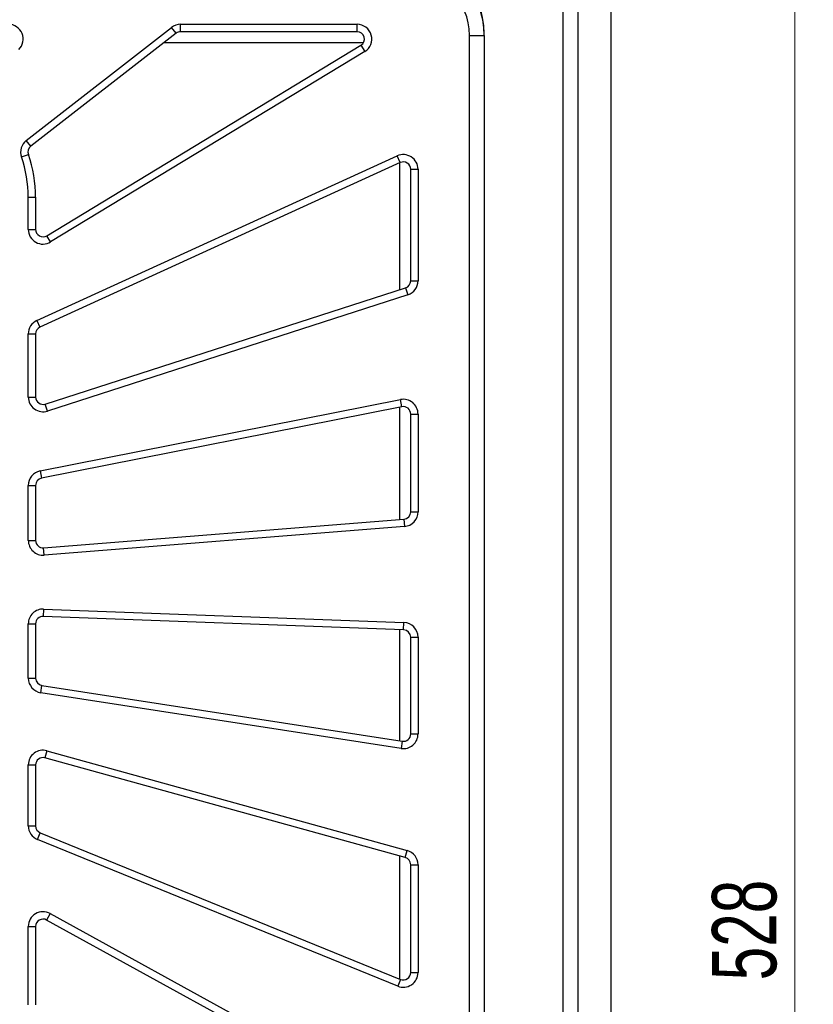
# Model space of a CAD drawing. Header units: millimetres. Extents: x 8 to 415, y 1 to 292.
# Tile 8 of 10: x 144 to 187, y 184 to 238. Entities that reach past the tile are written whole.
import ezdxf

# ---------------------------------------------------------------- set-up
doc = ezdxf.new("R2010")
doc.units = ezdxf.units.MM
doc.styles.add('SLDTEXTSTYLE1', font='TXT', dxfattribs={"width": 0.7})
doc.dimstyles.new('SLDDIMSTYLE0', dxfattribs={"dimtxt": 3.5, "dimasz": 3.302, "dimexe": 0, "dimexo": 0.0625, "dimgap": 0.875, "dimtad": 2, "dimlfac": 5, "dimrnd": 1e-09, "dimzin": 12, "dimdsep": 46, "dimtxsty": 'SLDTEXTSTYLE1', "dimsah": 1, "dimcen": 0.09, "dimadec": 0, "dimazin": 3, "dimtfac": 1, "dimtdec": 3, "dimtofl": 0, "dimtmove": 0, "dimatfit": 3, "dimfxl": 0, "dimfrac": 2, "dimtolj": 1, "dimtzin": 12, "dimarcsym": 0})

# ---------------------------------------------------------------- blocks, each defined once
blk = doc.blocks.new('_D_2')
at = {"color": 7, "linetype": 'Continuous', "lineweight": 0}
for p, q in [((169.683, 242.095), (186.883, 242.095)), ((185.883, 242.095), (185.883, 136.495)), ((169.683, 136.495), (186.883, 136.495))]:
    blk.add_line(p, q, dxfattribs=at)
at = {"color": 7, "linetype": 'Continuous', "lineweight": 18}
for points in [[(185.883, 242.095), (185.375, 238.793), (186.391, 238.793)], [(185.883, 136.495), (186.391, 139.797), (185.375, 139.797)]]:
    blk.add_solid(points, dxfattribs=at)
at = {"color": 7, "linetype": 'Continuous', "lineweight": 18, "insert": (181.372, 185.62), "char_height": 3.5, "attachment_point": 1, "rotation": 90, "style": 'SLDTEXTSTYLE1'}
blk.add_mtext('528', dxfattribs=at)

msp = doc.modelspace()

# ---------------------------------------------------------------- linework, layer by layer
at = {"color": 7, "linetype": 'Continuous', "lineweight": 25}
for p, q in [((175.8833, 132.2948), (175.8833, 246.2948)), ((173.2833, 134.2948), (173.2833, 244.2948)), ((174.0833, 244.2948), (174.0833, 134.2948)), ((144.0734, 231.2802), (151.9764, 237.4263)), ((152.222, 237.1105), (151.9764, 237.4263)), ((152.4675, 237.1948), (152.4675, 237.5948)), ((152.4675, 237.5948), (162.0668, 237.5948)), ((162.0668, 237.1948), (152.4675, 237.1948)), ((162.0668, 237.1948), (162.0668, 237.5948)), ((152.222, 237.1105), (144.319, 230.9644)), ((168.1833, 141.3948), (168.1833, 236.9948)), ((168.1833, 236.9948), (168.9833, 236.9948)), ((168.9833, 236.9948), (168.9833, 237.0948)), ((168.9833, 236.9948), (168.9833, 141.3948)), ((145.1905, 226.1043), (162.274, 236.4526)), ((162.4813, 236.1105), (145.3978, 225.7622)), ((162.4132, 236.5948), (151.5588, 236.5948)), ((162.274, 236.4526), (162.4813, 236.1105)), ((144.319, 230.9644), (144.0734, 231.2802)), ((143.8098, 230.3834), (144.1872, 230.516)), ((144.651, 221.4921), (164.251, 230.4404)), ((164.4171, 230.0765), (164.251, 230.4404)), ((164.4171, 230.0765), (144.8171, 221.1283)), ((164.3833, 223.1688), (164.3833, 230.061)), ((164.9833, 223.6536), (164.9833, 229.7126)), ((164.9833, 229.7126), (165.3833, 229.7126)), ((165.3833, 229.7126), (165.3833, 223.6536)), ((144.1833, 228.1948), (144.5833, 228.1948)), ((144.1833, 226.4464), (144.1833, 228.1948)), ((144.5833, 228.1948), (144.5833, 226.4464)), ((144.1833, 226.4464), (144.5833, 226.4464)), ((145.3978, 225.7622), (145.1905, 226.1043)), ((145.106, 216.9528), (164.706, 223.2729)), ((164.706, 223.2729), (164.8288, 222.8922)), ((164.9833, 223.6536), (165.3833, 223.6536)), ((164.8288, 222.8922), (145.2288, 216.5721)), ((144.651, 221.4921), (144.8171, 221.1283)), ((144.1833, 220.7644), (144.5833, 220.7644)), ((144.1833, 217.3335), (144.1833, 220.7644)), ((144.5833, 220.7644), (144.5833, 217.3335)), ((144.1833, 217.3335), (144.5833, 217.3335)), ((144.8278, 213.311), (164.4278, 217.1938)), ((164.5055, 216.8015), (144.9055, 212.9186)), ((145.2288, 216.5721), (145.106, 216.9528)), ((164.5055, 216.8015), (164.4278, 217.1938)), ((164.3833, 210.675), (164.3833, 216.7772)), ((164.9833, 216.4091), (165.3833, 216.4091)), ((164.9833, 211.0921), (164.9833, 216.4091)), ((165.3833, 216.4091), (165.3833, 211.0921)), ((144.8278, 213.311), (144.9055, 212.9186)), ((144.1833, 212.5263), (144.5833, 212.5263)), ((144.1833, 209.5362), (144.1833, 212.5263)), ((144.5833, 212.5263), (144.5833, 209.5362)), ((164.9833, 211.0921), (165.3833, 211.0921)), ((145.0149, 209.1375), (164.6149, 210.6934)), ((164.6149, 210.6934), (164.6466, 210.2946)), ((164.6466, 210.2946), (145.0466, 208.7387)), ((144.1833, 209.5362), (144.5833, 209.5362)), ((145.0466, 208.7387), (145.0149, 209.1375)), ((145.013, 205.8049), (144.9981, 205.4052)), ((145.013, 205.8049), (164.613, 205.0766)), ((164.5981, 204.6769), (144.9981, 205.4052)), ((164.5981, 204.6769), (164.613, 205.0766)), ((144.1833, 202.0487), (144.1833, 205.0055)), ((144.1833, 205.0055), (144.5833, 205.0055)), ((144.5833, 205.0055), (144.5833, 202.0487)), ((164.3833, 198.6426), (164.3833, 204.6849)), ((164.9833, 199.0164), (164.9833, 204.2772)), ((164.9833, 204.2772), (165.3833, 204.2772)), ((165.3833, 204.2772), (165.3833, 199.0164)), ((144.1833, 202.0487), (144.5833, 202.0487)), ((144.861, 201.2581), (144.9221, 201.6534)), ((144.9221, 201.6534), (164.5221, 198.6211)), ((164.461, 198.2258), (144.861, 201.2581)), ((164.5221, 198.6211), (164.461, 198.2258)), ((164.9833, 199.0164), (165.3833, 199.0164)), ((145.1965, 198.0997), (145.0899, 197.7142)), ((145.1965, 198.0997), (164.7965, 192.6784)), ((164.6899, 192.2928), (145.0899, 197.7142)), ((144.1833, 194.0145), (144.1833, 197.3286)), ((144.1833, 197.3286), (144.5833, 197.3286)), ((144.5833, 197.3286), (144.5833, 194.0145)), ((144.1833, 194.0145), (144.5833, 194.0145)), ((144.6819, 193.2734), (144.8326, 193.644)), ((164.2819, 185.3036), (144.6819, 193.2734)), ((144.8326, 193.644), (164.4326, 185.6741)), ((164.3833, 185.6942), (164.3833, 192.3777)), ((164.6899, 192.2928), (164.7965, 192.6784)), ((164.9833, 186.0446), (164.9833, 191.9073)), ((164.9833, 191.9073), (165.3833, 191.9073)), ((165.3833, 191.9073), (165.3833, 186.0446)), ((145.3686, 189.2512), (145.1759, 188.9006)), ((145.3686, 189.2512), (164.9686, 178.4784)), ((144.1833, 184.2931), (144.1833, 188.5501)), ((144.1833, 188.5501), (144.5833, 188.5501)), ((144.5833, 188.5501), (144.5833, 184.2931)), ((164.7759, 178.1278), (145.1759, 188.9006)), ((164.9833, 186.0446), (165.3833, 186.0446)), ((164.4326, 185.6741), (164.2819, 185.3036))]:
    msp.add_line(p, q, dxfattribs=at)
for centre, radius, start, end in [((164.6833, 237.0948), 4.3, 0, 90), ((164.7833, 236.9948), 4.2, 0, 90), ((164.7833, 236.9948), 3.4, 0, 90), ((143.1032, 236.7948), 0.8, 314.53871, 90), ((152.4675, 236.7948), 0.8, 90, 127.87204), ((152.4675, 236.7948), 0.4, 90, 127.87204), ((162.0668, 236.7948), 0.8, 301.20537, 90), ((162.0668, 236.7948), 0.4, 301.20537, 90), ((144.5646, 230.6487), 0.8, 127.87204, 199.36638), ((144.5646, 230.6487), 0.4, 127.87204, 199.36638), ((137.5833, 228.1948), 6.6, 0, 19.36638), ((137.5833, 228.1948), 7, 0, 19.36638), ((164.5833, 229.7126), 0.8, 0, 114.53871), ((164.5833, 229.7126), 0.4, 0, 114.53871), ((144.9833, 226.4464), 0.8, 180, 301.20537), ((144.9833, 226.4464), 0.4, 180, 301.20537), ((164.5833, 223.6536), 0.4, 287.87204, 0), ((164.5833, 223.6536), 0.8, 287.87204, 0), ((144.9833, 220.7644), 0.8, 114.53871, 180), ((144.9833, 220.7644), 0.4, 114.53871, 180), ((144.9833, 217.3335), 0.8, 180, 287.87204), ((144.9833, 217.3335), 0.4, 180, 287.87204), ((164.5833, 216.4091), 0.8, 0, 101.20537), ((164.5833, 216.4091), 0.4, 0, 101.20537), ((144.9833, 212.5263), 0.8, 101.20537, 180), ((144.9833, 212.5263), 0.4, 101.20537, 180), ((164.5833, 211.0921), 0.4, 274.53871, 0), ((164.5833, 211.0921), 0.8, 274.53871, 0), ((144.9833, 209.5362), 0.8, 180, 274.53871), ((144.9833, 209.5362), 0.4, 180, 274.53871), ((144.9833, 205.0055), 0.8, 87.87204, 180), ((144.9833, 205.0055), 0.4, 87.87204, 180), ((164.5833, 204.2772), 0.8, 0, 87.87204), ((164.5833, 204.2772), 0.4, 0, 87.87204), ((144.9833, 202.0487), 0.8, 180, 261.20537), ((144.9833, 202.0487), 0.4, 180, 261.20537), ((164.5833, 199.0164), 0.8, 261.20537, 0), ((164.5833, 199.0164), 0.4, 261.20537, 0), ((144.9833, 197.3286), 0.8, 74.53871, 180), ((144.9833, 197.3286), 0.4, 74.53871, 180), ((144.9833, 194.0145), 0.8, 180, 247.87204), ((144.9833, 194.0145), 0.4, 180, 247.87204), ((164.5833, 191.9073), 0.4, 0, 74.53871), ((164.5833, 191.9073), 0.8, 0, 74.53871), ((144.9833, 188.5501), 0.8, 61.20537, 180), ((144.9833, 188.5501), 0.4, 61.20537, 180), ((164.5833, 186.0446), 0.8, 247.87204, 0), ((164.5833, 186.0446), 0.4, 247.87204, 0)]:
    msp.add_arc(centre, radius, start, end, dxfattribs=at)

# ---------------------------------------------------------------- dimensions: what is measured, and where the dimension line sits
at = {"color": 7, "linetype": 'Continuous', "lineweight": 18}
dim = msp.add_linear_dim(base=(185.8833, 136.4948), p1=(169.6833, 242.0948), p2=(169.6833, 136.4948), angle=90, dimstyle='SLDDIMSTYLE0', dxfattribs=at)
dim.commit()
dim.dimension.update_dxf_attribs({"geometry": '_D_2', "text_midpoint": (185.8833, 189.2948), "dimtype": 160})

doc.saveas('drawing.dxf')
